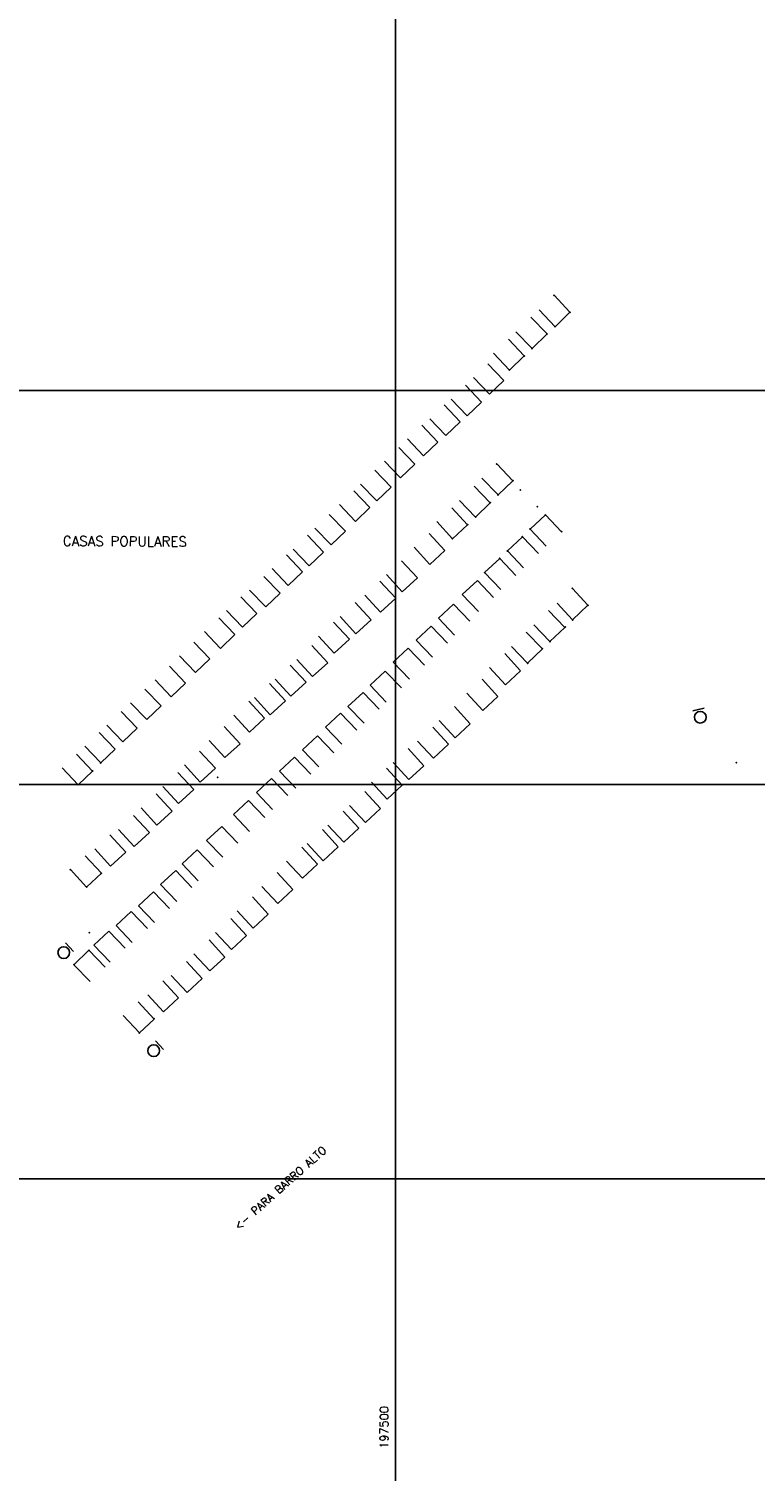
# Model space of a CAD drawing. Header units: millimetres. Extents: x 196436 to 199900, y 8705373 to 8708636.
# Tile 11 of 92: x 197407 to 197591, y 8705726 to 8706092. Entities that reach past the tile are written whole.
import ezdxf
from ezdxf.enums import TextEntityAlignment as Align

# ---------------------------------------------------------------- set-up
doc = ezdxf.new("R2010")
doc.units = ezdxf.units.MM
doc.header["$LTSCALE"] = 5
for name, color, linetype in [('CASA', 6, 'Continuous'), ('CERCA', 3, 'CERCA_LINE'), ('MALHA', 9, 'Continuous'), ('MEIO-FIO', 7, 'Continuous'), ('PL', 23, 'Continuous'), ('TEXTO', 2, 'Continuous'), ('TXT_COORD', 3, 'Continuous'), ('TXT_NRUA', 3, 'Continuous')]:
    doc.layers.add(name, color=color, linetype=linetype)
doc.styles.add('GEOSIS', font='ROMANS.SHX')
doc.linetypes.add('CERCA_LINE', pattern='A,0.5,-0.2,["X",Standard,S=0.1,R=0,X=-0.1,Y=-0.05],-0.25', length=0.95)

# ---------------------------------------------------------------- blocks, each defined once
blk = doc.blocks.new('PL')
at = {"layer": 'PL'}
blk.add_line((2.01, 1.49), (2.01, -1.49), dxfattribs=at)
blk.add_circle((0, 0), 1.49, dxfattribs=at)

msp = doc.modelspace()

# ---------------------------------------------------------------- linework, layer by layer
at = {"layer": 'CASA'}
for points in [[(197544.299, 8706019.788), (197540.264, 8706024.104)], [(197538.505, 8706014.292), (197534.408, 8706018.537)], [(197540.525, 8706016.116), (197536.491, 8706020.431)], [(197540.525, 8706016.116), (197544.299, 8706019.788)], [(197534.69, 8706010.61), (197530.593, 8706014.855)], [(197534.69, 8706010.61), (197538.505, 8706014.292)], [(197532.722, 8706008.713), (197528.676, 8706013.007)], [(197527.536, 8706002.484), (197523.454, 8706006.743)], [(197528.921, 8706005.132), (197524.876, 8706009.427)], [(197528.921, 8706005.132), (197532.722, 8706008.713)], [(197523.898, 8705998.997), (197519.816, 8706003.257)], [(197521.842, 8705997.01), (197517.76, 8706001.269)], [(197523.898, 8705998.997), (197527.536, 8706002.484)], [(197516.484, 8705992.034), (197512.402, 8705996.294)], [(197518.204, 8705993.523), (197514.122, 8705997.783)], [(197518.204, 8705993.523), (197521.842, 8705997.01)], [(197512.846, 8705988.547), (197508.764, 8705992.807)], [(197512.846, 8705988.547), (197516.484, 8705992.034)], [(197510.792, 8705986.893), (197506.709, 8705991.153)], [(197504.93, 8705981.253), (197500.848, 8705985.513)], [(197507.153, 8705983.406), (197503.071, 8705987.666)], [(197507.153, 8705983.406), (197510.792, 8705986.893)], [(197501.292, 8705977.766), (197497.21, 8705982.026)], [(197501.292, 8705977.766), (197504.93, 8705981.253)], [(197529.834, 8705977.059), (197525.709, 8705981.349)], [(197498.901, 8705975.447), (197494.819, 8705979.707)], [(197526.055, 8705973.462), (197521.929, 8705977.753)], [(197493.516, 8705970.254), (197489.433, 8705974.513)], [(197495.263, 8705971.961), (197491.181, 8705976.22)], [(197495.263, 8705971.961), (197498.901, 8705975.447)], [(197524.093, 8705971.472), (197519.982, 8705975.704)], [(197526.055, 8705973.462), (197529.834, 8705977.059)], [(197489.877, 8705966.767), (197485.795, 8705971.027)], [(197489.877, 8705966.767), (197493.516, 8705970.254)], [(197518.332, 8705965.9), (197514.326, 8705970.231)], [(197520.347, 8705967.833), (197516.236, 8705972.065)], [(197520.347, 8705967.833), (197524.093, 8705971.472)], [(197487.319, 8705964.282), (197483.237, 8705968.542)], [(197514.498, 8705962.354), (197510.492, 8705966.686)], [(197534.194, 8705964.795), (197538.084, 8705968.403)], [(197538.084, 8705968.403), (197542.184, 8705964.115)], [(197481.793, 8705958.974), (197477.71, 8705963.233)], [(197483.681, 8705960.795), (197479.599, 8705965.055)], [(197483.681, 8705960.795), (197487.319, 8705964.282)], [(197512.588, 8705959.389), (197508.582, 8705963.72)], [(197514.498, 8705962.354), (197518.332, 8705965.9)], [(197528.446, 8705959.243), (197532.221, 8705962.854)], [(197532.221, 8705962.854), (197536.321, 8705958.567)], [(197534.194, 8705964.795), (197538.295, 8705960.508)], [(197478.154, 8705955.487), (197474.072, 8705959.747)], [(197478.154, 8705955.487), (197481.793, 8705958.974)], [(197508.754, 8705955.843), (197504.748, 8705960.174)], [(197508.754, 8705955.843), (197512.588, 8705959.389)], [(197528.446, 8705959.243), (197532.547, 8705954.956)], [(197476.434, 8705953.998), (197472.352, 8705958.258)], [(197505.587, 8705952.454), (197501.581, 8705956.785)], [(197522.659, 8705953.78), (197526.493, 8705957.339)], [(197526.493, 8705957.339), (197530.594, 8705953.051)], [(197470.74, 8705948.524), (197466.658, 8705952.784)], [(197472.796, 8705950.511), (197468.714, 8705954.771)], [(197472.796, 8705950.511), (197476.434, 8705953.998)], [(197500.087, 8705947.254), (197496.081, 8705951.585)], [(197501.753, 8705948.908), (197497.747, 8705953.24)], [(197501.753, 8705948.908), (197505.587, 8705952.454)], [(197516.97, 8705948.164), (197520.804, 8705951.723)], [(197520.804, 8705951.723), (197524.905, 8705947.436)], [(197522.659, 8705953.78), (197526.759, 8705949.493)], [(197467.102, 8705945.037), (197463.02, 8705949.297)], [(197467.102, 8705945.037), (197470.74, 8705948.524)], [(197496.254, 8705943.708), (197492.247, 8705948.04)], [(197516.97, 8705948.164), (197521.071, 8705943.877)], [(197548.852, 8705945.482), (197544.919, 8705949.742)], [(197461.243, 8705939.897), (197457.16, 8705944.157)], [(197464.881, 8705943.384), (197460.799, 8705947.644)], [(197493.839, 8705941.809), (197489.833, 8705946.14)], [(197496.254, 8705943.708), (197500.087, 8705947.254)], [(197510.935, 8705942.187), (197514.77, 8705945.745)], [(197514.77, 8705945.745), (197518.87, 8705941.458)], [(197544.968, 8705941.749), (197541.035, 8705946.009)], [(197544.968, 8705941.749), (197548.852, 8705945.482)], [(197459.305, 8705938.025), (197455.223, 8705942.285)], [(197461.243, 8705939.897), (197464.881, 8705943.384)], [(197488.341, 8705936.857), (197484.335, 8705941.189)], [(197490.006, 8705938.263), (197486, 8705942.595)], [(197490.006, 8705938.263), (197493.839, 8705941.809)], [(197510.935, 8705942.187), (197515.036, 8705937.899)], [(197539.234, 8705936.247), (197535.109, 8705940.538)], [(197543.014, 8705939.844), (197538.889, 8705944.134)], [(197455.667, 8705934.539), (197451.585, 8705938.798)], [(197455.667, 8705934.539), (197459.305, 8705938.025)], [(197484.507, 8705933.312), (197480.501, 8705937.643)], [(197484.507, 8705933.312), (197488.341, 8705936.857)], [(197505.29, 8705936.595), (197509.124, 8705940.153)], [(197509.124, 8705940.153), (197513.224, 8705935.866)], [(197537.298, 8705934.397), (197533.187, 8705938.629)], [(197539.234, 8705936.247), (197543.014, 8705939.844)], [(197452.941, 8705931.888), (197448.859, 8705936.147)], [(197482.838, 8705930.911), (197478.832, 8705935.243)], [(197499.45, 8705931.003), (197503.284, 8705934.562)], [(197503.284, 8705934.562), (197507.385, 8705930.275)], [(197505.29, 8705936.595), (197509.39, 8705932.307)], [(197531.74, 8705928.869), (197527.734, 8705933.2)], [(197533.552, 8705930.758), (197529.441, 8705934.99)], [(197533.552, 8705930.758), (197537.298, 8705934.397)], [(197446.744, 8705925.749), (197442.662, 8705930.009)], [(197449.303, 8705928.401), (197445.221, 8705932.661)], [(197449.303, 8705928.401), (197452.941, 8705931.888)], [(197477.339, 8705925.96), (197473.333, 8705930.292)], [(197479.004, 8705927.366), (197474.998, 8705931.697)], [(197479.004, 8705927.366), (197482.838, 8705930.911)], [(197499.45, 8705931.003), (197503.551, 8705926.716)], [(197527.907, 8705925.323), (197523.901, 8705929.655)], [(197443.106, 8705922.263), (197439.024, 8705926.522)], [(197473.505, 8705922.415), (197469.499, 8705926.746)], [(197473.505, 8705922.415), (197477.339, 8705925.96)], [(197493.61, 8705925.219), (197497.444, 8705928.777)], [(197497.444, 8705928.777), (197501.545, 8705924.49)], [(197525.996, 8705922.357), (197521.99, 8705926.689)], [(197527.907, 8705925.323), (197531.74, 8705928.869)], [(197440.548, 8705919.944), (197436.466, 8705924.204)], [(197443.106, 8705922.263), (197446.744, 8705925.749)], [(197472.09, 8705921.257), (197468.084, 8705925.588)], [(197487.965, 8705919.82), (197491.799, 8705923.379)], [(197491.799, 8705923.379), (197495.9, 8705919.092)], [(197493.61, 8705925.219), (197497.71, 8705920.931)], [(197522.163, 8705918.812), (197518.157, 8705923.143)], [(197522.163, 8705918.812), (197525.996, 8705922.357)], [(197434.52, 8705914.305), (197430.438, 8705918.565)], [(197436.91, 8705916.457), (197432.828, 8705920.717)], [(197436.91, 8705916.457), (197440.548, 8705919.944)], [(197466.843, 8705916.802), (197462.837, 8705921.133)], [(197468.257, 8705917.711), (197464.251, 8705922.043)], [(197468.257, 8705917.711), (197472.09, 8705921.257)], [(197487.965, 8705919.82), (197492.066, 8705915.533)], [(197518.995, 8705915.423), (197514.989, 8705919.754)], [(197430.882, 8705910.818), (197426.8, 8705915.078)], [(197463.009, 8705913.256), (197459.003, 8705917.588)], [(197463.009, 8705913.256), (197466.843, 8705916.802)], [(197482.289, 8705914.554), (197486.123, 8705918.112)], [(197486.123, 8705918.112), (197490.224, 8705913.825)], [(197515.162, 8705911.877), (197511.156, 8705916.209)], [(197515.162, 8705911.877), (197518.995, 8705915.423)], [(197428.911, 8705908.964), (197424.828, 8705913.224)], [(197430.882, 8705910.818), (197434.52, 8705914.305)], [(197460.591, 8705910.362), (197456.585, 8705914.693)], [(197476.449, 8705908.769), (197480.283, 8705912.328)], [(197480.283, 8705912.328), (197484.383, 8705908.04)], [(197482.289, 8705914.554), (197486.389, 8705910.266)], [(197513.496, 8705910.223), (197509.49, 8705914.554)], [(197423.165, 8705903.424), (197419.082, 8705907.683)], [(197425.272, 8705905.477), (197421.19, 8705909.737)], [(197425.272, 8705905.477), (197428.911, 8705908.964)], [(197454.34, 8705904.17), (197450.334, 8705908.501)], [(197456.757, 8705906.816), (197452.751, 8705911.147)], [(197456.757, 8705906.816), (197460.591, 8705910.362)], [(197476.449, 8705908.769), (197480.549, 8705904.482)], [(197507.248, 8705904.777), (197503.242, 8705909.109)], [(197509.662, 8705906.677), (197505.656, 8705911.009)], [(197509.662, 8705906.677), (197513.496, 8705910.223)], [(197419.526, 8705899.937), (197415.444, 8705904.197)], [(197450.506, 8705900.624), (197446.5, 8705904.956)], [(197450.506, 8705900.624), (197454.34, 8705904.17)], [(197470.61, 8705903.371), (197474.444, 8705906.93)], [(197474.444, 8705906.93), (197478.545, 8705902.643)], [(197501.749, 8705899.826), (197497.743, 8705904.158)], [(197503.414, 8705901.232), (197499.408, 8705905.563)], [(197503.414, 8705901.232), (197507.248, 8705904.777)], [(197419.526, 8705899.937), (197423.165, 8705903.424)], [(197448.839, 8705898.721), (197444.833, 8705903.053)], [(197464.771, 8705897.974), (197468.606, 8705901.533)], [(197468.606, 8705901.533), (197472.706, 8705897.245)], [(197470.61, 8705903.371), (197474.71, 8705899.084)], [(197497.916, 8705896.281), (197493.91, 8705900.612)], [(197443.338, 8705893.273), (197439.332, 8705897.604)], [(197445.005, 8705895.176), (197440.999, 8705899.507)], [(197445.005, 8705895.176), (197448.839, 8705898.721)], [(197464.771, 8705897.974), (197468.872, 8705893.687)], [(197496.246, 8705893.88), (197492.24, 8705898.211)], [(197497.916, 8705896.281), (197501.749, 8705899.826)], [(197439.504, 8705889.727), (197435.498, 8705894.058)], [(197439.504, 8705889.727), (197443.338, 8705893.273)], [(197458.932, 8705892.383), (197462.766, 8705895.941)], [(197462.766, 8705895.941), (197466.867, 8705891.654)], [(197490.747, 8705888.929), (197486.741, 8705893.26)], [(197492.413, 8705890.334), (197488.407, 8705894.666)], [(197492.413, 8705890.334), (197496.246, 8705893.88)], [(197437.588, 8705887.825), (197433.582, 8705892.156)], [(197452.119, 8705885.827), (197455.953, 8705889.386)], [(197455.953, 8705889.386), (197460.054, 8705885.099)], [(197458.932, 8705892.383), (197463.032, 8705888.095)], [(197486.914, 8705885.383), (197482.908, 8705889.715)], [(197431.592, 8705882.876), (197427.586, 8705887.207)], [(197433.755, 8705884.279), (197429.749, 8705888.611)], [(197433.755, 8705884.279), (197437.588, 8705887.825)], [(197452.119, 8705885.827), (197456.22, 8705881.54)], [(197485.499, 8705884.225), (197481.493, 8705888.557)], [(197486.914, 8705885.383), (197490.747, 8705888.929)], [(197427.758, 8705879.33), (197423.752, 8705883.662)], [(197427.758, 8705879.33), (197431.592, 8705882.876)], [(197445.89, 8705879.85), (197449.725, 8705883.409)], [(197449.725, 8705883.409), (197453.825, 8705879.122)], [(197480.251, 8705879.771), (197476.245, 8705884.102)], [(197481.665, 8705880.68), (197477.659, 8705885.011)], [(197481.665, 8705880.68), (197485.499, 8705884.225)], [(197421.664, 8705874.002), (197417.555, 8705878.404)], [(197425.418, 8705877.491), (197421.309, 8705881.894)], [(197445.89, 8705879.85), (197449.991, 8705875.563)], [(197476.418, 8705876.225), (197472.412, 8705880.557)], [(197476.418, 8705876.225), (197480.251, 8705879.771)], [(197421.664, 8705874.002), (197425.418, 8705877.491)], [(197440.44, 8705874.645), (197444.275, 8705878.204)], [(197440.44, 8705874.645), (197444.541, 8705870.358)], [(197444.275, 8705878.204), (197448.375, 8705873.916)], [(197473.999, 8705873.33), (197469.993, 8705877.662)], [(197434.795, 8705869.247), (197438.63, 8705872.805)], [(197438.63, 8705872.805), (197442.73, 8705868.518)], [(197467.748, 8705867.139), (197463.742, 8705871.47)], [(197470.166, 8705869.785), (197466.16, 8705874.116)], [(197470.166, 8705869.785), (197473.999, 8705873.33)], [(197429.152, 8705864.236), (197432.987, 8705867.794)], [(197432.987, 8705867.794), (197437.087, 8705863.507)], [(197434.795, 8705869.247), (197438.896, 8705864.959)], [(197463.915, 8705863.593), (197459.909, 8705867.925)], [(197429.152, 8705864.236), (197433.253, 8705859.948)], [(197462.247, 8705861.69), (197458.241, 8705866.021)], [(197463.915, 8705863.593), (197467.748, 8705867.139)], [(197423.509, 8705859.225), (197427.344, 8705862.783)], [(197427.344, 8705862.783), (197431.444, 8705858.496)], [(197456.747, 8705856.241), (197452.741, 8705860.573)], [(197458.414, 8705858.144), (197454.408, 8705862.476)], [(197458.414, 8705858.144), (197462.247, 8705861.69)], [(197418.446, 8705854.258), (197422.243, 8705857.956)], [(197422.243, 8705857.956), (197426.394, 8705853.694)], [(197423.509, 8705859.225), (197427.61, 8705854.937)], [(197452.913, 8705852.696), (197448.907, 8705857.027)], [(197418.446, 8705854.258), (197422.598, 8705849.996)], [(197450.997, 8705850.794), (197446.991, 8705855.125)], [(197452.913, 8705852.696), (197456.747, 8705856.241)], [(197445, 8705845.845), (197440.994, 8705850.176)], [(197447.163, 8705847.248), (197443.157, 8705851.58)], [(197447.163, 8705847.248), (197450.997, 8705850.794)], [(197441.167, 8705842.299), (197437.161, 8705846.631)], [(197441.167, 8705842.299), (197445, 8705845.845)], [(197438.827, 8705840.46), (197434.718, 8705844.862)], [(197435.072, 8705836.971), (197430.964, 8705841.373)], [(197435.072, 8705836.971), (197438.827, 8705840.46)]]:
    msp.add_lwpolyline(points, dxfattribs=at)
for p in [(197540.264, 8706024.104, 709.072), (197544.299, 8706019.789, 709.179), (197538.506, 8706014.292, 709.347), (197540.526, 8706016.116, 709.263), (197534.69, 8706010.61, 709.476), (197532.723, 8706008.714, 709.572), (197528.922, 8706005.133, 709.685), (197525.709, 8705981.35, 710.606), (197526.055, 8705973.463, 710.806), (197529.834, 8705977.059, 710.696), (197524.093, 8705971.472, 710.883), (197520.347, 8705967.833, 711.008), (197538.084, 8705968.403, 710.936), (197518.332, 8705965.9, 711.066), (197532.221, 8705962.854, 711.148), (197534.194, 8705964.795, 711.115), (197542.185, 8705964.116, 710.994), (197514.498, 8705962.355, 711.174), (197528.446, 8705959.244, 711.326), (197526.493, 8705957.339, 711.373), (197522.659, 8705953.78, 711.603), (197544.919, 8705949.742, 711.648), (197548.853, 8705945.482, 711.683), (197544.968, 8705941.749, 711.913), (197543.127, 8705939.945, 712.028), (197537.314, 8705934.471, 712.423), (197539.235, 8705936.248, 712.341), (197533.552, 8705930.759, 712.578), (197425.272, 8705905.478, 713.933), (197423.165, 8705903.424, 714.072), (197419.527, 8705899.938, 714.286), (197417.555, 8705878.405, 716.24), (197425.418, 8705877.491, 716.317), (197421.664, 8705874.002, 716.467), (197422.243, 8705857.957, 717.418), (197418.446, 8705854.258, 717.615), (197438.804, 8705840.562, 718.508), (197435.073, 8705836.971, 718.515)]:
    msp.add_point(p, dxfattribs=at)
at = {"layer": 'CERCA'}
msp.add_point((197586.53, 8705905.581, 712.755), dxfattribs=at)
at = {"layer": 'MALHA'}
for p, q in [((197500, 8708635.599), (197500, 8705384.785)), ((197500, 8708635.599), (197500, 8705384.785)), ((196441.61, 8706000), (199000, 8706000)), ((196441.61, 8706000), (199000, 8706000)), ((196441.61, 8705900), (199000, 8705900)), ((196441.61, 8705900), (199000, 8705900)), ((196441.61, 8705800), (199000, 8705800)), ((196441.61, 8705800), (199000, 8705800))]:
    msp.add_line(p, q, dxfattribs=at)
at = {"layer": 'MEIO-FIO'}
for p in [(197531.738, 8705974.708, 710.709), (197536.007, 8705970.492, 710.857), (197454.946, 8705901.864, 714.027), (197422.388, 8705862.436, 717.194)]:
    msp.add_point(p, dxfattribs=at)

# ---------------------------------------------------------------- block references
at = {"layer": 'PL'}
for p, rotation in [((197577.356, 8705917.067), 102.4215048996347), ((197415.87, 8705857.359), 43.53099692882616), ((197438.701, 8705832.48), 43.90487115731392)]:
    msp.add_blockref('PL', p, dxfattribs=dict(at, rotation=rotation))

# ---------------------------------------------------------------- texts
at = {"layer": 'TEXTO', "style": 'GEOSIS'}
msp.add_text('<- PARA BARRO ALTO', height=2, rotation=41.77854, dxfattribs=at).set_placement((197460.635, 8705786.397), align=Align.BOTTOM_LEFT)
at = {"layer": 'TXT_COORD', "style": 'GEOSIS'}
msp.add_text('197500', height=2.1, rotation=90, dxfattribs=at).set_placement((197498.832, 8705742.29), align=Align.BOTTOM_RIGHT)
at = {"layer": 'TXT_NRUA', "style": 'GEOSIS'}
msp.add_text('CASAS POPULARES', height=2.5, rotation=359.749, dxfattribs=at).set_placement((197415.609, 8705959.768), align=Align.BOTTOM_LEFT)

doc.saveas('drawing.dxf')
